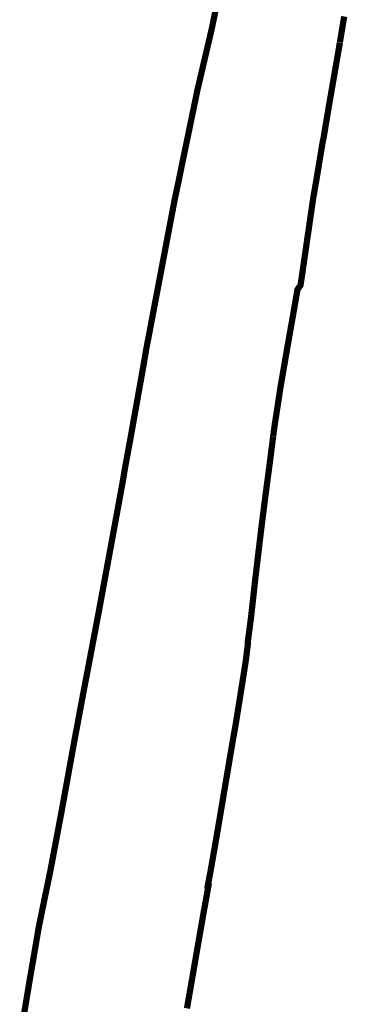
# Model space of a CAD drawing. Header units: metres. Extents: x 166223 to 168265, y 440780 to 445796.
# Tile 3 of 11: x 168123 to 168228, y 441400 to 441716. Entities that reach past the tile are written whole.
import ezdxf

# ---------------------------------------------------------------- set-up
doc = ezdxf.new("R2010")
doc.units = ezdxf.units.M
doc.header["$LTSCALE"] = 20
doc.layers.add('Beheergrens', color=10, linetype='Continuous')

msp = doc.modelspace()

# ---------------------------------------------------------------- linework, layer by layer
at = {"layer": 'Beheergrens', "const_width": 2}
for points in [[(168190.9960000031, 441746.4189999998), (168185.0113792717, 441717.1710341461), (168184.646097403, 441715.3858330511), (168184.2679999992, 441713.5380000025), (168179.633000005, 441693.7130000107), (168177.6740000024, 441684.2150000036), (168174.1540000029, 441667.2630000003), (168173.7490000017, 441665.1429999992), (168172.3229999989, 441658.4800000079), (168172.0156593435, 441656.8616999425), (168168.063000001, 441636.0490000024), (168163.2600000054, 441610.7580000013), (168162.0450000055, 441603.7200000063), (168160.2554017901, 441593.6927380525), (168159.8868113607, 441591.62749644), (168158.019000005, 441581.1620000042), (168156.3680000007, 441572.1840000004), (168155.5260000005, 441567.1930000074), (168153.4940000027, 441556.0919999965), (168151.2990000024, 441544.1790000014), (168150.4064224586, 441539.3432472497), (168150.2640408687, 441538.5718608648), (168147.8040000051, 441525.2440000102), (168145.3929999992, 441512.5560000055), (168142.7109999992, 441498.4439999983), (168140.2879999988, 441485.4910000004), (168137.8970000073, 441472.3030000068), (168136.5635168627, 441464.9567557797), (168136.3637549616, 441463.8562546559), (168135.8559999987, 441461.0590000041), (168132.4250000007, 441442.8770000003), (168130.142418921, 441431.7983398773), (168129.933457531, 441430.7797082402), (168128.6230000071, 441424.3579999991), (168127.0720000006, 441415.2600000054), (168125.7749999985, 441407.7440000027), (168124.3720000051, 441399.2800000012), (168123.5139999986, 441394.1740000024)], [(168225.4310656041, 441709.1009636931), (168225.763890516, 441711.1114542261), (168226.0160818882, 441712.6348629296), (168226.5471311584, 441715.8427644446), (168226.8000139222, 441717.370349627)], [(168214.8032084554, 441644.8694175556), (168214.8663221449, 441645.3045017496), (168214.9006982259, 441645.5414786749), (168215.0416497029, 441646.513150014), (168215.1271881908, 441647.1028230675), (168215.1691503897, 441647.3920960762), (168215.2829711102, 441648.1767372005), (168215.3269185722, 441648.4796960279), (168215.3845877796, 441648.8772478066), (168215.4583695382, 441649.3858740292), (168215.5286299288, 441649.8702251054), (168215.6046429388, 441650.3942328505), (168215.6667356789, 441650.822278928), (168215.7055078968, 441651.0895613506), (168215.7852167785, 441651.6390471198), (168215.8431040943, 441652.038102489), (168215.9775278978, 441652.9647742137), (168216.0875313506, 441653.7231003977), (168216.1629522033, 441654.2430259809), (168216.4454045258, 441656.1901556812), (168216.5565959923, 441656.9566716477), (168216.6282462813, 441657.4506042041), (168216.8040178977, 441658.6623136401), (168216.8340000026, 441658.8690000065), (168216.9406813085, 441659.4819730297), (168217.07723419, 441660.266583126), (168217.1645855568, 441660.7684894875), (168217.2439440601, 441661.224470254), (168217.4406726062, 441662.3548396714), (168217.5254975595, 441662.8422297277), (168217.5946054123, 441663.2393119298), (168217.6674048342, 441663.6576052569), (168217.7071450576, 441663.8859459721), (168217.9064741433, 441665.0312576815), (168217.9687176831, 441665.3888986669), (168218.0340000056, 441665.7640000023), (168218.1391098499, 441666.4032802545), (168218.1980336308, 441666.761655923), (168218.2395268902, 441667.0140187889), (168218.2685275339, 441667.1904012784), (168218.3437150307, 441667.6476932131), (168218.4256297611, 441668.1459002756), (168218.5066028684, 441668.6383803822), (168218.6821554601, 441669.7060948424), (168218.7823564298, 441670.315519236), (168218.9659309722, 441671.4320233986), (168219.080507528, 441672.1288803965), (168219.2134556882, 441672.9374738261), (168219.3107624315, 441673.5292954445), (168219.503780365, 441674.7032345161), (168219.5949660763, 441675.2578279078), (168219.6538170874, 441675.6157609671), (168219.7822611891, 441676.3969606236), (168219.8570690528, 441676.8519436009), (168219.8750000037, 441676.9610000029), (168219.9581682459, 441677.339597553), (168220.1720000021, 441678.313000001), (168220.2787934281, 441678.9539632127), (168220.3888836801, 441679.6147136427), (168220.4826208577, 441680.1773145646), (168220.567511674, 441680.6868205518), (168220.6985127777, 441681.4730757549), (168220.7747353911, 441681.9305560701), (168220.8747279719, 441682.5307012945), (168221.0268168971, 441683.4435234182), (168221.1398557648, 441684.1219711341), (168221.2938213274, 441685.0460566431), (168221.3798736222, 441685.5625337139), (168221.558413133, 441686.6341095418), (168221.6691823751, 441687.2989351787), (168221.7529999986, 441687.8020000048), (168221.9699218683, 441689.0512595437), (168222.0693571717, 441689.6239104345), (168222.1659164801, 441690.179998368), (168222.3585704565, 441691.2894983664), (168222.4641188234, 441691.8973545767), (168222.6746305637, 441693.1096979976), (168222.7738937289, 441693.6813575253), (168222.8445354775, 441694.0881854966), (168223.0108716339, 441695.0461203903), (168223.1184548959, 441695.665695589), (168223.2192883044, 441696.2463982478), (168223.3714278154, 441697.1225742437), (168223.4672299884, 441697.6743018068), (168223.5745207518, 441698.2921925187), (168223.6738576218, 441698.8642765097), (168223.742376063, 441699.2610076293), (168223.8154473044, 441699.6848584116), (168224.0766670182, 441701.2000672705), (168224.4318654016, 441703.260400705), (168224.6726397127, 441704.6570156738), (168224.9609684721, 441706.3294709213), (168225.3251964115, 441708.4614412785), (168225.4167846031, 441709.0146966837)], [(168209.9034846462, 441618.6956947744), (168210.0897750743, 441619.7515051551), (168210.3390000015, 441621.1640000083), (168210.4337579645, 441621.7131214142), (168210.5902422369, 441622.6199461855), (168210.6523925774, 441622.9801067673), (168211.551081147, 441628.1879978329), (168211.7826343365, 441629.5298462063), (168212.7896324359, 441630.9885131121), (168212.8606350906, 441631.4779811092), (168212.9660361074, 441632.2045796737), (168213.0282315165, 441632.6333335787), (168213.0843151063, 441633.0199546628), (168213.1882351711, 441633.7363440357), (168213.250856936, 441634.1680370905), (168213.3039577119, 441634.5340956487), (168213.3638159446, 441634.9467378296), (168213.52174519, 441636.0354480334), (168213.5737095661, 441636.3936727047), (168213.6497818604, 441636.9180890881), (168213.6999729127, 441637.2640890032), (168213.7969075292, 441637.9323231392), (168213.8601575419, 441638.3683470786), (168213.9284003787, 441638.8387898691), (168213.9661867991, 441639.0992765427), (168214.0424226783, 441639.6248206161), (168214.1202509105, 441640.1613418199), (168214.1898024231, 441640.6408061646), (168214.2457050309, 441641.0261796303), (168214.3501332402, 441641.7460720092), (168214.4570622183, 441642.4832037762), (168214.5468217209, 441643.1019750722), (168214.6613173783, 441643.8912689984), (168214.6971668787, 441644.1384032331), (168214.7107959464, 441644.2323573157), (168214.7566631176, 441644.5485499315), (168214.7986161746, 441644.8377599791), (168214.800721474, 441644.8522731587)], [(168203.9866645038, 441582.373934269), (168204.087819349, 441583.1393514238), (168204.2580700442, 441584.4276021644), (168204.4100082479, 441585.5772861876), (168204.4890000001, 441586.1750000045), (168204.5074254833, 441586.2908619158), (168204.5398596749, 441586.4948125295), (168204.5899565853, 441586.8098287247), (168204.6381301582, 441587.1127506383), (168204.6756126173, 441587.3484454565), (168204.7095387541, 441587.5617776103), (168204.7523736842, 441587.8311294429), (168204.8090923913, 441588.1877843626), (168204.8642030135, 441588.5343273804), (168204.9028746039, 441588.777499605), (168204.9451951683, 441589.0436170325), (168204.9610000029, 441589.1429999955), (168204.9755119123, 441589.2384603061), (168205.026769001, 441589.5756327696), (168205.0925644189, 441590.0084393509), (168205.1500056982, 441590.3862918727), (168205.1941471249, 441590.6766570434), (168205.2042743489, 441590.7432745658), (168205.288712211, 441591.2987123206), (168205.3600941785, 441591.7682676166), (168205.4138714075, 441592.1220177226), (168205.4600648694, 441592.4258814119), (168205.5074104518, 441592.7373237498), (168205.5643603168, 441593.1119436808), (168205.609814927, 441593.4109470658), (168205.6574161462, 441593.7240710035), (168205.6595312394, 441593.7379842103), (168205.6762628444, 441593.8480458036), (168205.7364915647, 441594.2442343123), (168205.7885587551, 441594.5867356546), (168205.8418445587, 441594.9372531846), (168205.8843938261, 441595.2171450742), (168205.9434821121, 441595.6058316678), (168206.0257500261, 441596.1469954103), (168206.0941087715, 441596.5966637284), (168206.1525760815, 441596.9812655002), (168206.2283061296, 441597.4794227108), (168206.2740000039, 441597.7800000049), (168206.2952074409, 441597.903828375), (168206.3718365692, 441598.3512591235), (168206.4431665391, 441598.7677485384), (168206.4744368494, 441598.9503331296), (168206.5257545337, 441599.2499725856), (168206.5927613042, 441599.6412192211), (168206.6539673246, 441599.998595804), (168206.7349348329, 441600.4713579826), (168206.7520000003, 441600.5710000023), (168206.9222737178, 441601.5624114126), (168206.9816288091, 441601.9080039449), (168207.0739498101, 441602.4455389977), (168207.0978034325, 441602.5844257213), (168207.2018059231, 441603.1899757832), (168207.285309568, 441603.6761722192), (168207.3878188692, 441604.2730282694), (168207.4934261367, 441604.8879220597), (168207.5680743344, 441605.3225580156), (168207.6515505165, 441605.808594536), (168207.737389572, 441606.3083887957), (168207.8149585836, 441606.7600310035), (168207.8806503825, 441607.1425187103), (168207.9568927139, 441607.5864364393), (168208.0301699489, 441608.0130900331), (168208.1573290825, 441608.7534686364), (168208.2445559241, 441609.2613432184), (168208.3221523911, 441609.7131453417), (168208.3909988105, 441610.1140006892), (168208.4983730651, 441610.7321541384), (168208.5654857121, 441611.1125184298), (168208.6349616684, 441611.5062769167), (168208.7171876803, 441611.9722969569), (168208.7897931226, 441612.383791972), (168208.7934216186, 441612.4043566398), (168208.9310756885, 441613.1845180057), (168209.005312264, 441613.6052575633), (168209.0800813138, 441614.0290149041), (168209.1514215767, 441614.4333394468), (168209.2051181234, 441614.7376673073), (168209.2772906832, 441615.1467089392), (168209.3514274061, 441615.5668825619), (168209.4484340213, 441616.1166724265), (168209.521006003, 441616.5279777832), (168209.6077597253, 441617.0196588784), (168209.6635869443, 441617.3360624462), (168209.7449139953, 441617.7969875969), (168209.8368941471, 441618.3182897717), (168209.9051051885, 441618.7048792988)], [(168201.758936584, 441565.2219504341), (168201.7844188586, 441565.4140786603), (168201.790946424, 441565.4632944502), (168201.8317624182, 441565.7710340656), (168201.8479001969, 441565.8927077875), (168201.8602216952, 441565.9856079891), (168201.8706817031, 441566.0644731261), (168201.8735196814, 441566.0858705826), (168201.8805910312, 441566.1391863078), (168201.8972108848, 441566.2644947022), (168201.9133944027, 441566.3865132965), (168201.9296693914, 441566.5092215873), (168201.944876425, 441566.6238777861), (168201.9586582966, 441566.727788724), (168201.9658966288, 441566.7823634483), (168201.9845997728, 441566.9233791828), (168202.059795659, 441567.4903323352), (168202.1425660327, 441568.1143946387), (168202.2236647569, 441568.725853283), (168202.2495833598, 441568.9212713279), (168202.3178153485, 441569.4357188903), (168202.4086377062, 441570.1230709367), (168202.409559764, 441570.1300657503), (168202.4210898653, 441570.2175337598), (168202.4745603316, 441570.6231638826), (168202.5253932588, 441571.0087854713), (168202.628364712, 441571.7899331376), (168202.692013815, 441572.2727790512), (168202.7300231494, 441572.5611201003), (168202.7935631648, 441573.0431384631), (168202.826967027, 441573.2965421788), (168202.8911755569, 441573.7836318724), (168202.9384410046, 441574.1421904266), (168202.9719749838, 441574.3965811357), (168203.0245993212, 441574.7957925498), (168203.0695457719, 441575.1410871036), (168203.1308171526, 441575.6254725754), (168203.1365664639, 441575.6709241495), (168203.1811538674, 441576.0234132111), (168203.2342005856, 441576.4427779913), (168203.237598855, 441576.4696432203), (168203.2518051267, 441576.5819519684), (168203.3126971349, 441577.0633382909), (168203.3163642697, 441577.0923291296), (168203.3767780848, 441577.5699350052), (168203.4781953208, 441578.3716965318), (168203.5210804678, 441578.7107282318), (168203.6080811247, 441579.3985184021), (168203.7208714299, 441580.2901906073), (168203.7458375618, 441580.4875622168), (168203.8558036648, 441581.356907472), (168203.8720713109, 441581.4855125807), (168203.8959157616, 441581.6740166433), (168203.914186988, 441581.8184611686), (168203.9722294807, 441582.2647075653), (168203.9807167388, 441582.328928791)], [(168195.8281453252, 441515.5657880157), (168195.8383761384, 441515.8045713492), (168195.8480581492, 441516.0305457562), (168195.852757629, 441516.1402299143), (168195.8604676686, 441516.3201793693), (168195.8669171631, 441516.4707081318), (168195.8709999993, 441516.5660000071), (168195.8914257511, 441516.7210246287), (168195.89478755, 441516.7465395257), (168195.8968870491, 441516.762474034), (168195.9225191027, 441516.9570127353), (168195.9570381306, 441517.2190006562), (168195.9849928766, 441517.4311678), (168196.0174994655, 441517.6778819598), (168196.0537651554, 441517.9531264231), (168196.0879313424, 441518.2124363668), (168196.0944020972, 441518.2615472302), (168196.1390426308, 441518.6003539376), (168196.1713982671, 441518.845922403), (168196.2128150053, 441519.1602615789), (168196.2385470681, 441519.3555593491), (168196.2505152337, 441519.4463937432), (168196.2786505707, 441519.6599315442), (168196.3211851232, 441519.9827545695), (168196.3527970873, 441520.2226787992), (168196.3782698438, 441520.4160085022), (168196.4313657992, 441520.8189890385), (168196.4760933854, 441521.1584564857), (168196.5324715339, 441521.5863477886), (168196.6812343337, 441522.7154076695), (168196.7903953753, 441523.5439034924), (168196.8753408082, 441524.2139712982), (168196.9687017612, 441525.0590870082), (168197.1165814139, 441526.3977132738), (168197.1678479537, 441526.8617847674), (168197.2056612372, 441527.2040756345), (168197.2627863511, 441527.7211797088), (168197.3522968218, 441528.531440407), (168197.4226052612, 441529.1678817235), (168197.5502302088, 441530.3231597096), (168197.6483079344, 441531.2109722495), (168197.709134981, 441531.7615867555), (168197.7283270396, 441531.935315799), (168197.8117834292, 441532.6907741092), (168197.8768008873, 441533.2793208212), (168197.9390524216, 441533.8428299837), (168197.9663517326, 441534.0899469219), (168198.018958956, 441534.5661544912), (168198.0777688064, 441535.0985090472), (168198.1240000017, 441535.5170000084), (168198.1910114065, 441536.0846878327), (168198.161167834, 441535.8318677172), (168198.2626602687, 441536.6916619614), (168198.3297402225, 441537.2599305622), (168198.37616897, 441537.6532521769), (168198.4292207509, 441538.1026808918), (168198.4927935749, 441538.641238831), (168198.5532442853, 441539.1533476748), (168198.6030936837, 441539.5756473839), (168198.6052081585, 441539.5935602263), (168198.6352505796, 441539.8480648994), (168198.7066493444, 441540.4529203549), (168198.7710145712, 441540.9981911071), (168198.8308396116, 441541.5049995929), (168198.9850051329, 441542.8110145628), (168199.1289720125, 441544.0306316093), (168199.148090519, 441544.1925942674), (168199.2256594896, 441544.8497206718), (168199.2920334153, 441545.412008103), (168199.3350000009, 441545.776000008), (168199.3635413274, 441546.0151868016), (168199.4951942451, 441547.1184867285), (168199.5584102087, 441547.6482597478), (168199.6261283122, 441548.2157623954), (168199.6634959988, 441548.5289173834), (168199.8221672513, 441549.8586408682), (168199.8709507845, 441550.2674648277), (168199.9220265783, 441550.695498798), (168199.9679873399, 441551.0806669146), (168200.0570303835, 441551.8268803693), (168200.1244699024, 441552.3920483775), (168200.1924983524, 441552.9413193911), (168200.213241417, 441553.1049857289), (168200.278782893, 441553.6221193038), (168200.3330706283, 441554.0504589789), (168200.3909110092, 441554.5068296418), (168200.4308156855, 441554.8216844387), (168200.4691805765, 441555.1243900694), (168200.4915901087, 441555.3012052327), (168200.5089820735, 441555.4384308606), (168200.583889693, 441556.0294649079), (168200.6740440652, 441556.7407985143), (168200.7628504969, 441557.4414966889), (168200.8691341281, 441558.2800929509), (168200.9589632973, 441558.9888607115), (168201.0168234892, 441559.4453876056), (168201.0825391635, 441559.9638956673), (168201.1513460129, 441560.5067936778), (168201.205812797, 441560.9365460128), (168201.2676938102, 441561.4247979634), (168201.2279968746, 441561.1115822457), (168201.3081571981, 441561.7440610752), (168201.724202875, 441564.9600692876), (168201.5340000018, 441563.5260000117), (168201.5935716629, 441563.975151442), (168201.6178875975, 441564.1584858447), (168201.7231737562, 441564.952310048), (168201.7594888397, 441565.226114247)], [(168185.5634222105, 441452.3055562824), (168185.5773199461, 441452.3855051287), (168185.6071924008, 441452.5573510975), (168185.6343766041, 441452.7137324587), (168185.6557082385, 441452.8364459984), (168185.6776615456, 441452.9627358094), (168185.707931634, 441453.1368692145), (168185.7394638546, 441453.3182632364), (168185.7691422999, 441453.4889930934), (168185.7996164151, 441453.6643001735), (168185.8258009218, 441453.8149306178), (168185.8514709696, 441453.9626015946), (168185.8799068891, 441454.1261836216), (168185.9242554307, 441454.3813055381), (168186.0200454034, 441454.9323522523), (168186.096948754, 441455.3747507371), (168186.1580521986, 441455.7262577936), (168186.1938420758, 441455.9357242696), (168186.2835851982, 441456.4681758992), (168186.3446710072, 441456.83060183), (168186.4091065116, 441457.2129017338), (168186.4792548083, 441457.6290959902), (168186.5383551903, 441457.9797422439), (168186.6099040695, 441458.4042462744), (168186.6746014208, 441458.7880997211), (168186.7621679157, 441459.307637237), (168186.8348253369, 441459.7387182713), (168186.8781152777, 441459.99556024), (168186.9643297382, 441460.5070760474), (168187.0434002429, 441460.9762063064), (168187.1219287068, 441461.442120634), (168187.1865347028, 441461.8254320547), (168187.2477179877, 441462.1884363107), (168187.360420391, 441462.8571067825), (168187.4386126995, 441463.3210266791), (168187.534593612, 441463.8904874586), (168187.6307937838, 441464.4612491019), (168187.7125525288, 441464.9463288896), (168187.7941722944, 441465.4305840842), (168187.8873394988, 441465.9833509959), (168187.9938298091, 441466.6151647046), (168188.0978279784, 441467.2321923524), (168188.2024765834, 441467.853079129), (168188.3165529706, 441468.5299014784), (168188.4111086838, 441469.0909064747), (168188.5145660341, 441469.7047254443), (168188.6007902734, 441470.2162992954), (168188.6389999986, 441470.4430000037), (168188.6564430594, 441470.5470795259), (168188.7067719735, 441470.8473827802), (168188.7511786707, 441471.112349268), (168188.761929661, 441471.1764983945), (168188.9500479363, 441472.2989652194), (168189.1761608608, 441473.6481390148), (168189.2879643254, 441474.3152495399), (168189.4703920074, 441475.4037615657), (168189.5927101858, 441476.1336114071), (168189.7287719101, 441476.9454664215), (168189.8403073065, 441477.6109774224), (168189.974835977, 441478.4136849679), (168189.995000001, 441478.5340000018), (168190.105658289, 441479.1814550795), (168190.2589595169, 441480.0784114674), (168190.3868510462, 441480.8266972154), (168190.559322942, 441481.8358200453), (168190.6957203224, 441482.6338730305), (168190.8171011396, 441483.344064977), (168190.9550662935, 441484.1512909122), (168191.3123988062, 441486.2420222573), (168191.3770000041, 441486.6199999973), (168191.6364838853, 441488.0328025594), (168191.76963282, 441488.7577538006), (168191.8830000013, 441489.3750000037), (168191.9489805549, 441489.7871958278), (168192.0839300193, 441490.6302565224), (168192.2520827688, 441491.6807458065), (168192.460887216, 441492.9851957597), (168192.5478136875, 441493.5282456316), (168192.6959999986, 441494.4540000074), (168192.7382738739, 441494.7181615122), (168192.7829230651, 441494.9971659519), (168192.8181390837, 441495.2172242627), (168193.0395879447, 441496.6010167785), (168193.1161292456, 441497.0793090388), (168193.2610577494, 441497.984940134), (168193.3910831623, 441498.7974446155), (168193.5064315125, 441499.5182349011), (168193.6767915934, 441500.582783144), (168193.9654491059, 441502.4131712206), (168194.0243616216, 441502.7885502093), (168194.0704599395, 441503.0822796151), (168194.2840979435, 441504.4435390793), (168194.2940113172, 441504.5067051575), (168194.3890995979, 441505.1125890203), (168194.5823951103, 441506.3442300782), (168194.6003046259, 441506.4583459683), (168194.8041678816, 441507.7573226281), (168195.0223946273, 441509.1478205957), (168195.1488426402, 441509.9535225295), (168195.2536803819, 441510.7246237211), (168195.3571784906, 441511.5690817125), (168195.4653297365, 441512.4515054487), (168195.5938166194, 441513.4998509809), (168195.6942256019, 441514.3191044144), (168195.7818220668, 441515.0338182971), (168195.7874406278, 441515.079661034), (168195.7963437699, 441515.1523032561), (168195.8022721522, 441515.2006739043), (168195.8180000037, 441515.3289999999), (168195.8202970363, 441515.3826118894), (168195.8226546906, 441515.4376387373), (168195.8250309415, 441515.4930995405), (168195.8281432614, 441515.565739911)], [(168178.8421167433, 441413.1634003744), (168178.8733366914, 441413.3442428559), (168178.9500437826, 441413.7885708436), (168179.0095236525, 441414.1331097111), (168179.043076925, 441414.3274679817), (168179.0438227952, 441414.3317884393), (168179.0986197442, 441414.6492013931), (168179.1555188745, 441414.9787912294), (168179.2134311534, 441415.3142497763), (168179.271283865, 441415.6493632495), (168179.351393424, 441416.1134001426), (168179.3968209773, 441416.3765405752), (168179.4304898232, 441416.5715683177), (168179.4941577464, 441416.940366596), (168179.5608254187, 441417.3265410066), (168179.6053156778, 441417.5842521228), (168179.6699768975, 441417.9588041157), (168179.7419999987, 441418.3760000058), (168179.8135796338, 441418.7865861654), (168179.8887885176, 441419.2179900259), (168179.9319988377, 441419.4658476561), (168179.9628010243, 441419.6425313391), (168180.0361564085, 441420.0633033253), (168180.1071556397, 441420.4705602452), (168180.160561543, 441420.7769005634), (168180.2094190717, 441421.057151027), (168180.305065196, 441421.6057844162), (168180.385941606, 441422.0696976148), (168180.4455028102, 441422.4113451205), (168180.5481049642, 441422.9998788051), (168180.6343156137, 441423.4943895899), (168180.7058174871, 441423.9045297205), (168180.8185691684, 441424.5512818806), (168180.8400279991, 441424.6743713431), (168180.9090000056, 441425.0700000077), (168180.9350646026, 441425.2194993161), (168181.0157507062, 441425.682292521), (168181.0750025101, 441426.0221445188), (168181.1069515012, 441426.2053951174), (168181.1800442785, 441426.6246350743), (168181.2613157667, 441427.0907859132), (168181.3436089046, 441427.5627965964), (168181.4042928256, 441427.9108628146), (168181.4092574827, 441427.939338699), (168181.6620000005, 441429.3890000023), (168181.7400745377, 441429.817585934), (168181.8302022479, 441430.3123371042), (168182.015061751, 441431.3271133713), (168182.0863710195, 441431.7185617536), (168182.1641444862, 441432.1454950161), (168182.2461061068, 441432.5954188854), (168182.2868191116, 441432.8189106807), (168182.3135934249, 441432.9658868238), (168182.3908877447, 441433.3901898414), (168182.473168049, 441433.8418630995), (168182.5521620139, 441434.2754962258), (168182.5637726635, 441434.3392322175), (168182.6238352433, 441434.6689424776), (168182.7113139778, 441435.1491522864), (168182.8007523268, 441435.6401192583), (168182.8745998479, 441436.0455012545), (168182.8827659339, 441436.0903285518), (168182.9668476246, 441436.5518904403), (168183.1095114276, 441437.3350356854), (168183.1780000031, 441437.7110000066), (168182.9450000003, 441437.7560000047), (168182.9883125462, 441437.9804851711), (168183.1105446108, 441438.6140033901), (168183.2032145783, 441439.094303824), (168183.2989389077, 441439.590434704), (168183.4197465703, 441440.216570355), (168183.5440196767, 441440.8606671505), (168183.6658087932, 441441.4918896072), (168183.6789323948, 441441.559908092), (168183.8221150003, 441442.3020111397), (168183.9719376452, 441443.1439150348), (168184.0313393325, 441443.4858780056), (168184.2446073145, 441444.7136168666), (168184.3525477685, 441445.3350073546), (168184.4471799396, 441445.8797848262), (168184.4814155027, 441446.0768717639), (168184.6022584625, 441446.7725392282), (168184.6839200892, 441447.2426479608), (168184.7798377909, 441447.7948259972), (168184.8597766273, 441448.2550170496), (168184.8708542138, 441448.3187883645), (168184.9792345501, 441448.9427111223), (168185.102721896, 441449.6536017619), (168185.2004801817, 441450.2163756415), (168185.2715551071, 441450.6255389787), (168185.4261872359, 441451.5157235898), (168185.4586831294, 441451.7027956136), (168185.4766638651, 441451.8063069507), (168185.4978356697, 441451.9281885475), (168185.5150000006, 441452.0269999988), (168185.5638889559, 441452.3082412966)], [(168176.2692685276, 441398.3234488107), (168176.3820855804, 441398.972820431), (168176.5092756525, 441399.7049227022), (168176.604316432, 441400.251974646), (168176.6850070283, 441400.7164273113), (168176.8285835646, 441401.5428496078), (168176.9030490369, 441401.9714706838), (168176.9985521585, 441402.5211838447), (168177.0882641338, 441403.0375632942), (168177.1531552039, 441403.4110743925), (168177.2705541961, 441404.0868195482), (168177.3204905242, 441404.374251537), (168177.3238802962, 441404.393762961), (168177.3752100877, 441404.6892157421), (168177.4215711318, 441404.9560685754), (168177.462415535, 441405.1911677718), (168177.4908733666, 441405.3549701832), (168177.5303791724, 441405.5823644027), (168177.5861796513, 441405.9035503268), (168177.6259407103, 441406.1324138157), (168177.668332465, 441406.3764194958), (168177.6826838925, 441406.4590258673), (168177.702913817, 441406.5754687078), (168177.7419885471, 441406.8003817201), (168177.7839605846, 441407.0419715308), (168177.8234301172, 441407.2691569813), (168177.8505390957, 441407.4251954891), (168177.8817569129, 441407.604884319), (168177.9245672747, 441407.8512994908), (168177.973092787, 441408.1306109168), (168178.0020000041, 441408.2970000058), (168178.0253243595, 441408.4321070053), (168178.06109659, 441408.639318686), (168178.0910599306, 441408.812882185), (168178.1710998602, 441409.2765157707), (168178.2323412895, 441409.6312585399), (168178.2889825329, 441409.9593545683), (168178.3968811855, 441410.5843605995), (168178.4330030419, 441410.7935975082), (168178.4824377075, 441411.0799492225), (168178.538443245, 441411.4043628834), (168178.5862874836, 441411.6815020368), (168178.6119583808, 441411.830201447), (168178.6551157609, 441412.0801917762), (168178.7030698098, 441412.3579670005), (168178.749188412, 441412.6251103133), (168178.7807459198, 441412.807908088), (168178.836261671, 441413.1294846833), (168178.8422728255, 441413.1643045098)]]:
    msp.add_lwpolyline(points, dxfattribs=at)

doc.saveas('drawing.dxf')
